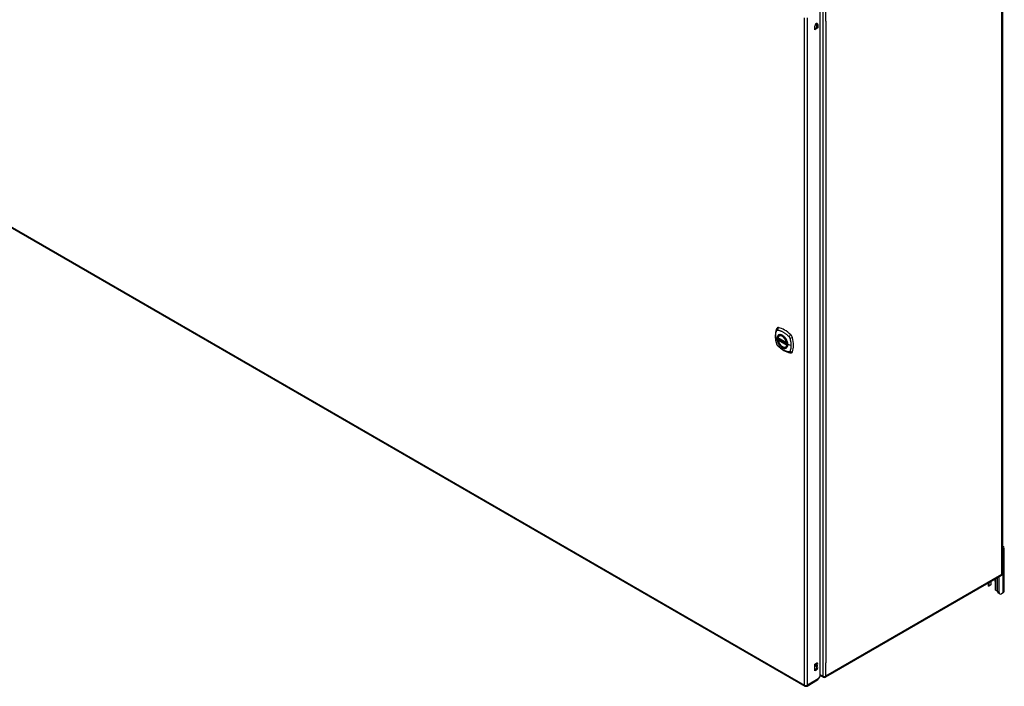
# Model space of a CAD drawing. Header units: inches. Extents: x 584 to 686, y 228 to 319.
# Tile 9 of 11: x 640 to 686, y 228 to 259. Entities that reach past the tile are written whole.
import ezdxf

# ---------------------------------------------------------------- set-up
doc = ezdxf.new("R2010")
doc.units = ezdxf.units.IN
doc.header["$MEASUREMENT"] = 0
doc.layers.add('Visible Edges(ANSI)', color=7, linetype='Continuous', lineweight=25)
doc.layers.add('Visible Tangent Edges(ANSI)', color=7, linetype='Continuous', lineweight=25)

msp = doc.modelspace()

# ---------------------------------------------------------------- linework, layer by layer
at = {"layer": 'Visible Edges(ANSI)'}
for p, q in [((686.345, 264.541), (686.345, 232.859)), ((677.7, 228.021), (677.7, 259.54)), ((677.451, 258.639), (677.451, 258.805)), ((677.451, 258.694), (677.547, 258.749)), ((677.595, 258.722), (677.451, 258.639)), ((677.547, 258.749), (677.547, 258.916)), ((677.595, 258.722), (677.547, 258.749)), ((677.595, 258.888), (677.595, 258.722)), ((630.6, 254.323), (676.99, 227.539)), ((675.767, 244.141), (675.778, 244.147)), ((675.711, 244.037), (676.125, 243.799)), ((675.711, 243.942), (675.725, 243.95)), ((675.73, 243.962), (675.73, 243.964)), ((675.736, 243.976), (675.777, 244)), ((676.08, 243.599), (676.091, 243.605)), ((686.372, 233.995), (686.345, 233.979)), ((686.427, 232.03), (686.427, 234.071)), ((686.295, 232.773), (677.95, 227.955)), ((685.659, 232.406), (685.659, 232.311)), ((685.712, 232.299), (685.712, 232.436)), ((685.786, 232.479), (685.786, 232.342)), ((685.808, 232.387), (685.808, 232.492)), ((685.999, 232.491), (685.999, 232.133)), ((686.112, 232.016), (686.112, 232.667)), ((686.186, 231.974), (686.186, 232.71)), ((685.773, 232.314), (685.699, 232.271)), ((686.218, 231.902), (686.144, 231.945)), ((686.372, 231.953), (686.296, 231.91)), ((677.456, 228.582), (677.523, 228.621)), ((677.456, 228.255), (677.456, 228.582)), ((677.456, 228.311), (677.475, 228.322)), ((677.523, 228.294), (677.456, 228.255)), ((677.475, 228.477), (677.475, 228.493)), ((677.523, 228.465), (677.475, 228.493)), ((677.523, 228.449), (677.475, 228.477)), ((677.523, 228.465), (677.523, 228.449)), ((677.089, 227.539), (677.585, 227.826)), ((677.7, 228.021), (677.617, 227.878)), ((677.851, 227.955), (677.7, 228.042))]:
    msp.add_line(p, q, dxfattribs=at)
at = {"layer": 'Visible Edges(ANSI)', "flags": 128}
for points in [[(675.634, 244.451), (675.626, 244.43), (675.619, 244.41), (675.614, 244.391), (675.609, 244.373), (675.605, 244.354), (675.601, 244.335), (675.594, 244.295), (675.588, 244.254), (675.584, 244.212), (675.581, 244.17), (675.581, 244.127), (675.581, 244.084), (675.584, 244.04), (675.588, 243.995), (675.593, 243.95), (675.6, 243.905), (675.608, 243.859), (675.618, 243.814), (675.624, 243.791), (675.627, 243.779), (675.63, 243.765)], [(675.672, 244.507), (675.659, 244.493), (675.648, 244.479), (675.64, 244.465), (675.634, 244.451)], [(675.705, 244.05), (675.709, 244.065), (675.715, 244.079), (675.721, 244.092), (675.728, 244.104), (675.737, 244.116), (675.746, 244.125), (675.756, 244.134), (675.767, 244.141)], [(676.02, 244.061), (676.039, 244.039), (676.056, 244.016), (676.073, 243.991), (676.089, 243.966), (676.103, 243.939), (676.116, 243.913), (676.127, 243.885), (676.137, 243.858)], [(675.63, 243.765), (675.635, 243.752), (675.64, 243.738), (675.646, 243.726), (675.652, 243.714), (675.66, 243.702), (675.668, 243.69), (675.676, 243.679), (675.686, 243.669)], [(675.686, 243.669), (675.696, 243.659), (675.705, 243.65), (675.723, 243.633), (675.757, 243.603), (675.792, 243.573), (675.828, 243.544), (675.864, 243.517), (675.9, 243.491), (675.937, 243.467), (675.975, 243.445), (676.012, 243.424), (676.05, 243.405), (676.088, 243.388), (676.126, 243.372), (676.164, 243.359), (676.203, 243.347), (676.241, 243.337), (676.26, 243.333), (676.27, 243.331), (676.281, 243.329)], [(676.08, 243.599), (676.069, 243.593), (676.057, 243.589), (676.044, 243.586), (676.031, 243.584), (676.017, 243.584), (676.003, 243.584), (675.989, 243.586), (675.974, 243.59), (675.96, 243.594), (675.945, 243.6), (675.93, 243.607), (675.916, 243.615), (675.901, 243.624), (675.887, 243.635), (675.872, 243.646), (675.858, 243.658), (675.844, 243.671), (675.831, 243.685), (675.818, 243.7), (675.805, 243.715), (675.793, 243.731), (675.781, 243.748), (675.77, 243.765), (675.76, 243.782), (675.75, 243.8), (675.742, 243.818), (675.733, 243.837), (675.726, 243.855), (675.719, 243.874), (675.714, 243.893), (675.709, 243.911), (675.705, 243.93)], [(675.725, 243.95), (675.727, 243.952), (675.729, 243.955), (675.73, 243.959), (675.73, 243.962)], [(676.281, 243.329), (676.297, 243.327), (676.313, 243.327), (676.331, 243.329), (676.349, 243.334)], [(685.699, 232.271), (685.698, 232.27), (685.697, 232.27), (685.696, 232.269), (685.695, 232.269), (685.694, 232.269), (685.693, 232.268), (685.692, 232.268), (685.69, 232.268), (685.689, 232.268), (685.688, 232.268), (685.687, 232.268), (685.686, 232.269), (685.685, 232.269), (685.684, 232.269), (685.682, 232.27), (685.681, 232.27), (685.68, 232.271), (685.679, 232.272), (685.678, 232.272), (685.677, 232.273), (685.676, 232.274), (685.675, 232.275), (685.674, 232.276), (685.673, 232.277)], [(685.794, 232.347), (685.794, 232.346), (685.794, 232.346), (685.793, 232.345), (685.793, 232.345), (685.793, 232.344), (685.792, 232.344), (685.792, 232.344), (685.792, 232.343), (685.791, 232.343), (685.791, 232.342), (685.791, 232.342), (685.79, 232.341), (685.79, 232.341), (685.79, 232.341), (685.789, 232.34), (685.789, 232.34), (685.789, 232.339), (685.788, 232.339), (685.788, 232.339), (685.788, 232.338), (685.787, 232.338), (685.787, 232.337), (685.786, 232.337), (685.786, 232.337)], [(686.048, 232.06), (686.046, 232.061), (686.045, 232.062), (686.043, 232.062), (686.041, 232.063), (686.039, 232.064), (686.037, 232.065), (686.036, 232.066), (686.034, 232.067), (686.032, 232.068), (686.031, 232.069), (686.029, 232.07), (686.028, 232.071), (686.026, 232.073), (686.024, 232.074), (686.023, 232.076), (686.022, 232.077), (686.02, 232.079), (686.019, 232.08), (686.018, 232.082), (686.016, 232.083), (686.015, 232.085), (686.014, 232.087), (686.013, 232.088), (686.012, 232.09)]]:
    msp.add_lwpolyline(points, dxfattribs=at)
at = {"layer": 'Visible Edges(ANSI)'}
for centre, radius, start, end in [((675.717, 244.048), 0.0118, 166.5554, 240), ((675.717, 243.932), 0.0118, 120, 190.611), ((675.742, 243.966), 0.0118, 120, 187.8283), ((676.131, 243.809), 0.0118, 240, 282.6344), ((686.246, 232.859), 0.099, 300, 0), ((677.901, 228.041), 0.099, 240, 300), ((677.039, 227.625), 0.099, 240, 300)]:
    msp.add_arc(centre, radius, start, end, dxfattribs=at)
for centre, major_axis, start_param, end_param in [((677.523, 258.846), (0.0508, 0.0879), 5.497787, 8.63938), ((677.475, 258.874), (0.0507, 0.0879), 5.497787, 5.789668), ((675.77, 244.361), (-0.089, 0.153), 5.825423, 6.408181), ((675.917, 243.866), (0.157, -0.273), 2.363977, 7.060801), ((676.021, 243.364), (-0.64, 1.108), 5.170151, 5.825423), ((676.272, 244.071), (0.089, -0.153), 1.113034, 2.028558), ((675.534, 244.208), (-0.64, 1.108), 3.599355, 4.254627), ((676.272, 243.492), (0.089, -0.153), 6.158189, 6.740947), ((686.239, 234.071), (0.188, 0), 5.497787, 7.25497), ((685.856, 232.574), (0.101, -0.176), 0.785398, 1.335218), ((685.795, 232.311), (-0.136, 0), 0, 0.457575), ((685.668, 232.324), (0.031, -0.0537), 6.282025, 7.068583), ((685.742, 232.367), (0.031, -0.0537), 0, 0.785398), ((685.62, 232.387), (0.188, 0), 5.900503, 6.283185), ((686.043, 232.108), (-0.031, 0.0537), 0.785398, 1.571956), ((686.108, 232.131), (0.136, 0), 4.254814, 4.739895), ((686.222, 232.08), (-0.078, -0.135), 5.497787, 6.283185), ((686.296, 232.037), (-0.078, -0.135), 5.497787, 7.068583), ((686.239, 232.03), (0.188, 0), 5.497787, 6.283185), ((677.475, 228.571), (0.0475, 0.0823), 3.926991, 5.752483), ((677.475, 228.399), (0.0475, 0.0823), 3.926991, 5.752483), ((677.523, 228.543), (0.0475, 0.0823), 3.926991, 7.068583), ((677.523, 228.371), (0.0475, 0.0823), 3.926991, 7.068583), ((677.535, 227.911), (0.0495, -0.0857), 0, 0.612826), ((677.547, 227.918), (-0.07, -0.121), 1.398224, 1.570796)]:
    msp.add_ellipse(centre, major_axis=major_axis, ratio=0.57735, start_param=start_param, end_param=end_param, dxfattribs=at)
msp.add_ellipse((675.913, 243.864), major_axis=(-0.16, 0.277), ratio=0.57735, dxfattribs=at)
at = {"layer": 'Visible Tangent Edges(ANSI)'}
for p, q in [((686.316, 232.818), (686.316, 264.5)), ((677.831, 259.682), (677.831, 228)), ((677.971, 259.049), (677.971, 259.682)), ((676.969, 227.585), (676.969, 259.2)), ((677.109, 227.585), (677.109, 259.2)), ((677.971, 259.049), (677.971, 228.633)), ((677.595, 258.888), (677.547, 258.916)), ((630.58, 254.368), (676.969, 227.585)), ((676.122, 243.804), (675.708, 244.043)), ((675.708, 243.927), (676.122, 243.688)), ((675.717, 243.941), (675.728, 243.948)), ((676.131, 243.702), (675.717, 243.941)), ((675.728, 243.948), (676.138, 243.711)), ((676.139, 243.728), (675.736, 243.961)), ((675.742, 243.975), (675.78, 243.998)), ((676.139, 243.746), (675.742, 243.975)), ((676.138, 243.706), (676.131, 243.702)), ((676.321, 243.678), (676.164, 243.718)), ((686.372, 231.953), (686.372, 233.995)), ((686.316, 232.818), (677.971, 228)), ((685.699, 232.271), (685.699, 232.429)), ((686.012, 232.609), (686.012, 232.09)), ((685.786, 232.342), (685.712, 232.299)), ((686.186, 231.974), (686.112, 232.016)), ((677.523, 228.294), (677.475, 228.322)), ((677.971, 228), (677.971, 228.633)), ((677.617, 227.878), (677.109, 227.585)), ((677.831, 228), (677.7, 228.076))]:
    msp.add_line(p, q, dxfattribs=at)
at = {"layer": 'Visible Tangent Edges(ANSI)', "flags": 128}
for points in [[(675.644, 243.751), (675.634, 243.784), (675.627, 243.813), (675.62, 243.843), (675.614, 243.872), (675.609, 243.902), (675.604, 243.931), (675.6, 243.96), (675.597, 243.988), (675.594, 244.017), (675.592, 244.045), (675.591, 244.072), (675.591, 244.1), (675.591, 244.126), (675.592, 244.153), (675.594, 244.178), (675.597, 244.204), (675.6, 244.228), (675.604, 244.252), (675.609, 244.276), (675.614, 244.299), (675.62, 244.321), (675.627, 244.342), (675.634, 244.363), (675.644, 244.385)], [(675.644, 244.385), (675.645, 244.387), (675.646, 244.389), (675.647, 244.39), (675.648, 244.392), (675.649, 244.393), (675.65, 244.395), (675.652, 244.396), (675.653, 244.397), (675.654, 244.398), (675.656, 244.399), (675.657, 244.4), (675.659, 244.401), (675.66, 244.402), (675.662, 244.403), (675.664, 244.404), (675.665, 244.404), (675.667, 244.405), (675.669, 244.405), (675.671, 244.406), (675.673, 244.406), (675.674, 244.406), (675.676, 244.406), (675.678, 244.406), (675.68, 244.406)], [(675.718, 244.161), (675.709, 244.153), (675.7, 244.144), (675.693, 244.134), (675.686, 244.124), (675.68, 244.112), (675.675, 244.099), (675.67, 244.086), (675.666, 244.072), (675.663, 244.057), (675.661, 244.042), (675.66, 244.026), (675.66, 244.009), (675.66, 243.992), (675.661, 243.975), (675.663, 243.957), (675.666, 243.939), (675.67, 243.92), (675.675, 243.902), (675.68, 243.883), (675.686, 243.864), (675.693, 243.845), (675.7, 243.827), (675.709, 243.808), (675.718, 243.79)], [(676.162, 243.72), (676.156, 243.662), (676.139, 243.613), (676.111, 243.576), (676.075, 243.552), (676.031, 243.542), (675.982, 243.548), (675.929, 243.567), (675.875, 243.601), (675.824, 243.646), (675.776, 243.702), (675.735, 243.765), (675.702, 243.832), (675.678, 243.901), (675.666, 243.968), (675.664, 244.031), (675.674, 244.085), (675.695, 244.13), (675.726, 244.162), (675.766, 244.181), (675.812, 244.185), (675.863, 244.174), (675.916, 244.149), (675.969, 244.111), (676.02, 244.061)], [(675.68, 244.406), (675.704, 244.404), (675.726, 244.4), (675.748, 244.395), (675.771, 244.389), (675.793, 244.382), (675.816, 244.375), (675.839, 244.367), (675.863, 244.357), (675.886, 244.347), (675.909, 244.336), (675.932, 244.324), (675.956, 244.311), (675.979, 244.297), (676.002, 244.282), (676.026, 244.266), (676.049, 244.25), (676.072, 244.233), (676.095, 244.214), (676.117, 244.196), (676.14, 244.176), (676.162, 244.156), (676.184, 244.135), (676.206, 244.114), (676.23, 244.089)], [(675.751, 244.181), (675.749, 244.18), (675.748, 244.179), (675.746, 244.179), (675.745, 244.178), (675.743, 244.177), (675.742, 244.177), (675.741, 244.176), (675.739, 244.175), (675.738, 244.175), (675.736, 244.174), (675.735, 244.173), (675.733, 244.172), (675.732, 244.171), (675.731, 244.171), (675.729, 244.17), (675.728, 244.169), (675.727, 244.168), (675.725, 244.167), (675.724, 244.166), (675.723, 244.165), (675.721, 244.164), (675.72, 244.163), (675.719, 244.162), (675.718, 244.161)], [(676.073, 243.995), (676.061, 244.012), (676.049, 244.028), (676.037, 244.044), (676.024, 244.059), (676.011, 244.074), (675.997, 244.088), (675.984, 244.101), (675.97, 244.114), (675.956, 244.125), (675.941, 244.136), (675.927, 244.146), (675.912, 244.155), (675.897, 244.163), (675.883, 244.17), (675.868, 244.176), (675.854, 244.181), (675.84, 244.184), (675.826, 244.187), (675.813, 244.189), (675.799, 244.189), (675.787, 244.189), (675.774, 244.187), (675.762, 244.184), (675.751, 244.181)], [(676.23, 244.089), (676.231, 244.088), (676.232, 244.087), (676.233, 244.085), (676.234, 244.084), (676.235, 244.083), (676.235, 244.082), (676.236, 244.081), (676.237, 244.08), (676.238, 244.078), (676.239, 244.077), (676.24, 244.076), (676.241, 244.075), (676.242, 244.074), (676.243, 244.072), (676.244, 244.071), (676.245, 244.07), (676.245, 244.068), (676.246, 244.067), (676.247, 244.066), (676.248, 244.065), (676.249, 244.063), (676.25, 244.062), (676.25, 244.061), (676.251, 244.059)], [(676.251, 244.059), (676.252, 244.058), (676.253, 244.057), (676.253, 244.055), (676.254, 244.054), (676.255, 244.053), (676.256, 244.051), (676.256, 244.05), (676.257, 244.048), (676.258, 244.047), (676.258, 244.046), (676.259, 244.044), (676.259, 244.043), (676.26, 244.042), (676.261, 244.04), (676.261, 244.039), (676.262, 244.037), (676.262, 244.036), (676.263, 244.034), (676.263, 244.033), (676.264, 244.032), (676.265, 244.03), (676.265, 244.029), (676.265, 244.027), (676.266, 244.026)], [(675.68, 243.688), (675.678, 243.69), (675.676, 243.692), (675.674, 243.695), (675.673, 243.697), (675.671, 243.699), (675.669, 243.702), (675.667, 243.704), (675.665, 243.707), (675.664, 243.709), (675.662, 243.712), (675.661, 243.715), (675.659, 243.717), (675.657, 243.72), (675.656, 243.723), (675.655, 243.725), (675.653, 243.728), (675.652, 243.731), (675.65, 243.734), (675.649, 243.737), (675.648, 243.739), (675.647, 243.742), (675.646, 243.745), (675.645, 243.748), (675.644, 243.751)], [(676.23, 243.37), (676.206, 243.373), (676.184, 243.377), (676.162, 243.382), (676.14, 243.388), (676.117, 243.395), (676.095, 243.402), (676.072, 243.411), (676.049, 243.42), (676.026, 243.431), (676.002, 243.442), (675.979, 243.454), (675.956, 243.467), (675.932, 243.481), (675.909, 243.496), (675.886, 243.512), (675.863, 243.528), (675.839, 243.545), (675.816, 243.563), (675.793, 243.582), (675.771, 243.601), (675.748, 243.621), (675.726, 243.642), (675.704, 243.663), (675.68, 243.688)], [(675.718, 243.79), (675.719, 243.787), (675.72, 243.785), (675.721, 243.782), (675.723, 243.78), (675.724, 243.777), (675.725, 243.775), (675.727, 243.773), (675.728, 243.77), (675.729, 243.768), (675.731, 243.765), (675.732, 243.763), (675.733, 243.76), (675.735, 243.758), (675.736, 243.756), (675.738, 243.753), (675.739, 243.751), (675.741, 243.749), (675.742, 243.746), (675.743, 243.744), (675.745, 243.741), (675.746, 243.739), (675.748, 243.737), (675.749, 243.734), (675.751, 243.732)], [(675.725, 243.95), (675.725, 243.95), (675.725, 243.95), (675.725, 243.95), (675.725, 243.95), (675.725, 243.95), (675.725, 243.95), (675.725, 243.95), (675.725, 243.95), (675.725, 243.95), (675.725, 243.95), (675.725, 243.95), (675.725, 243.95), (675.725, 243.95), (675.725, 243.95), (675.725, 243.95), (675.724, 243.95), (675.724, 243.95), (675.724, 243.95), (675.724, 243.95), (675.724, 243.95), (675.724, 243.95), (675.724, 243.95), (675.724, 243.95), (675.724, 243.95)], [(675.724, 243.95), (675.724, 243.95), (675.724, 243.95), (675.724, 243.95), (675.724, 243.95), (675.724, 243.95), (675.724, 243.95), (675.724, 243.95), (675.724, 243.95), (675.725, 243.95), (675.725, 243.949), (675.725, 243.949), (675.725, 243.949), (675.725, 243.949), (675.725, 243.949), (675.725, 243.949), (675.725, 243.949), (675.725, 243.949), (675.726, 243.949), (675.726, 243.949), (675.726, 243.949), (675.726, 243.949), (675.726, 243.949), (675.726, 243.949), (675.727, 243.949)], [(675.727, 243.949), (675.727, 243.949), (675.727, 243.949), (675.727, 243.949), (675.727, 243.949), (675.727, 243.949), (675.727, 243.949), (675.727, 243.948), (675.727, 243.948), (675.727, 243.948), (675.727, 243.948), (675.727, 243.948), (675.727, 243.948), (675.727, 243.948), (675.727, 243.948), (675.727, 243.948), (675.728, 243.948), (675.728, 243.948), (675.728, 243.948), (675.728, 243.948), (675.728, 243.948), (675.728, 243.948), (675.728, 243.948), (675.728, 243.948), (675.728, 243.948)], [(675.73, 243.963), (675.73, 243.963), (675.73, 243.963), (675.73, 243.963), (675.73, 243.963), (675.73, 243.963), (675.73, 243.963), (675.73, 243.963), (675.73, 243.963), (675.73, 243.963), (675.73, 243.962), (675.73, 243.962), (675.73, 243.962), (675.73, 243.962), (675.73, 243.962), (675.73, 243.962), (675.73, 243.962), (675.73, 243.962), (675.73, 243.962), (675.73, 243.962), (675.73, 243.962), (675.73, 243.962), (675.73, 243.962), (675.73, 243.962), (675.73, 243.962)], [(675.733, 243.962), (675.733, 243.962), (675.733, 243.962), (675.733, 243.963), (675.733, 243.963), (675.732, 243.963), (675.732, 243.963), (675.732, 243.963), (675.732, 243.963), (675.732, 243.963), (675.732, 243.963), (675.732, 243.963), (675.731, 243.963), (675.731, 243.963), (675.731, 243.963), (675.731, 243.963), (675.731, 243.963), (675.731, 243.963), (675.731, 243.963), (675.731, 243.963), (675.731, 243.963), (675.731, 243.963), (675.73, 243.963), (675.73, 243.963), (675.73, 243.963)], [(675.736, 243.961), (675.736, 243.961), (675.736, 243.961), (675.736, 243.961), (675.736, 243.961), (675.736, 243.961), (675.736, 243.961), (675.735, 243.961), (675.735, 243.961), (675.735, 243.961), (675.735, 243.962), (675.735, 243.962), (675.735, 243.962), (675.735, 243.962), (675.735, 243.962), (675.734, 243.962), (675.734, 243.962), (675.734, 243.962), (675.734, 243.962), (675.734, 243.962), (675.734, 243.962), (675.734, 243.962), (675.734, 243.962), (675.733, 243.962), (675.733, 243.962)], [(675.751, 243.732), (675.762, 243.715), (675.774, 243.699), (675.787, 243.683), (675.8, 243.668), (675.813, 243.653), (675.826, 243.639), (675.84, 243.626), (675.854, 243.613), (675.869, 243.602), (675.883, 243.591), (675.897, 243.581), (675.912, 243.572), (675.927, 243.564), (675.941, 243.557), (675.956, 243.551), (675.97, 243.547), (675.984, 243.543), (675.998, 243.54), (676.011, 243.538), (676.024, 243.538), (676.037, 243.538), (676.049, 243.54), (676.061, 243.543), (676.073, 243.546)], [(676.106, 243.937), (676.105, 243.94), (676.103, 243.942), (676.102, 243.944), (676.101, 243.947), (676.1, 243.949), (676.098, 243.952), (676.097, 243.954), (676.096, 243.957), (676.094, 243.959), (676.093, 243.962), (676.091, 243.964), (676.09, 243.966), (676.089, 243.969), (676.087, 243.971), (676.086, 243.974), (676.084, 243.976), (676.083, 243.978), (676.082, 243.981), (676.08, 243.983), (676.079, 243.985), (676.077, 243.988), (676.076, 243.99), (676.074, 243.992), (676.073, 243.995)], [(676.164, 243.718), (676.164, 243.726), (676.164, 243.735), (676.163, 243.744), (676.163, 243.752), (676.162, 243.761), (676.161, 243.77), (676.159, 243.779), (676.158, 243.788), (676.156, 243.798), (676.154, 243.807), (676.152, 243.816), (676.149, 243.825), (676.147, 243.835), (676.144, 243.844), (676.141, 243.853), (676.138, 243.863), (676.134, 243.872), (676.131, 243.882), (676.127, 243.891), (676.123, 243.9), (676.119, 243.91), (676.115, 243.919), (676.111, 243.928), (676.106, 243.937)], [(676.106, 243.566), (676.111, 243.569), (676.115, 243.574), (676.119, 243.578), (676.123, 243.583), (676.127, 243.587), (676.131, 243.593), (676.134, 243.598), (676.138, 243.603), (676.141, 243.609), (676.144, 243.615), (676.147, 243.621), (676.149, 243.628), (676.152, 243.634), (676.154, 243.641), (676.156, 243.648), (676.158, 243.655), (676.159, 243.662), (676.161, 243.67), (676.162, 243.678), (676.163, 243.685), (676.163, 243.693), (676.164, 243.701), (676.164, 243.71), (676.164, 243.718)], [(676.137, 243.858), (676.139, 243.852), (676.141, 243.846), (676.143, 243.84), (676.145, 243.834), (676.146, 243.828), (676.148, 243.822), (676.149, 243.816), (676.151, 243.811), (676.152, 243.805), (676.153, 243.799), (676.154, 243.793), (676.155, 243.787), (676.156, 243.781), (676.157, 243.776), (676.158, 243.77), (676.159, 243.764), (676.159, 243.759), (676.16, 243.753), (676.16, 243.747), (676.161, 243.742), (676.161, 243.736), (676.161, 243.731), (676.161, 243.725), (676.162, 243.72)], [(676.266, 244.026), (676.272, 244.008), (676.276, 243.993), (676.28, 243.978), (676.283, 243.963), (676.287, 243.949), (676.29, 243.934), (676.293, 243.919), (676.297, 243.905), (676.299, 243.89), (676.302, 243.875), (676.305, 243.861), (676.307, 243.846), (676.309, 243.832), (676.311, 243.817), (676.313, 243.803), (676.315, 243.789), (676.316, 243.775), (676.318, 243.761), (676.319, 243.747), (676.32, 243.733), (676.32, 243.719), (676.321, 243.705), (676.321, 243.692), (676.321, 243.678)], [(676.321, 243.678), (676.321, 243.665), (676.321, 243.651), (676.32, 243.638), (676.32, 243.625), (676.319, 243.612), (676.318, 243.599), (676.316, 243.586), (676.315, 243.574), (676.313, 243.561), (676.311, 243.549), (676.309, 243.537), (676.307, 243.525), (676.305, 243.513), (676.302, 243.501), (676.299, 243.49), (676.297, 243.478), (676.293, 243.467), (676.29, 243.456), (676.287, 243.445), (676.283, 243.434), (676.28, 243.424), (676.276, 243.413), (676.272, 243.403), (676.266, 243.391)], [(676.073, 243.546), (676.074, 243.547), (676.076, 243.547), (676.077, 243.548), (676.079, 243.549), (676.08, 243.549), (676.082, 243.55), (676.083, 243.551), (676.084, 243.551), (676.086, 243.552), (676.087, 243.553), (676.089, 243.554), (676.09, 243.555), (676.091, 243.555), (676.093, 243.556), (676.094, 243.557), (676.096, 243.558), (676.097, 243.559), (676.098, 243.56), (676.1, 243.561), (676.101, 243.562), (676.102, 243.563), (676.103, 243.563), (676.105, 243.564), (676.106, 243.566)], [(676.266, 243.391), (676.265, 243.39), (676.264, 243.388), (676.263, 243.387), (676.262, 243.385), (676.261, 243.384), (676.259, 243.382), (676.258, 243.381), (676.257, 243.38), (676.256, 243.379), (676.254, 243.377), (676.253, 243.376), (676.251, 243.376), (676.25, 243.375), (676.248, 243.374), (676.246, 243.373), (676.245, 243.373), (676.243, 243.372), (676.241, 243.372), (676.239, 243.371), (676.237, 243.371), (676.236, 243.371), (676.234, 243.37), (676.232, 243.37), (676.23, 243.37)]]:
    msp.add_lwpolyline(points, dxfattribs=at)
at = {"layer": 'Visible Tangent Edges(ANSI)'}
for centre, major_axis, ratio, start_param, end_param in [((675.744, 244.409), (-0.11, 0.042), 0.704518, 0, 0.765179), ((675.916, 243.866), (-0.173, 0.3), 0.57735, 5.055237, 10.652726), ((675.771, 244.424), (-0.027, -0.115), 0.753705, 3.902663, 5.039934), ((675.915, 243.865), (-0.151, 0.261), 0.57735, 4.164956, 6.830618), ((675.924, 243.87), (-0.156, 0.271), 0.57735, 6.166197, 6.283185), ((676.3, 244.119), (-0.0787, -0.088), 0.341266, 4.200572, 5.337843), ((675.744, 243.797), (-0.114, -0.032), 0.390453, 0, 0.392125), ((675.771, 243.751), (-0.0849, -0.0822), 0.390453, 5.89106, 6.283185), ((675.717, 244.048), (-0.0115, 0.0027), 0.697177, 0, 0.936254), ((675.717, 243.932), (-0.0116, -0.0022), 0.424984, 0, 0.691657), ((675.717, 244.048), (-0.0059, -0.0102), 0.57735, 5.497787, 6.283185), ((675.717, 243.932), (-0.0059, -0.0102), 0.57735, 3.926991, 5.497787), ((675.915, 243.865), (0.151, -0.261), 0.57735, 4.164956, 6.830618), ((675.717, 243.932), (-0.0059, 0.0102), 0.57735, 5.497787, 6.283185), ((675.719, 243.96), (0.0018, -0.0117), 0.983841, 0.332621, 1.648576), ((675.725, 243.959), (0.0039, 0.0112), 0.653911, 3.808835, 5.235416), ((675.728, 243.958), (0.0059, 0.0102), 0.57735, 3.926991, 5.335914), ((675.742, 243.966), (-0.0117, -0.0016), 0.470841, 0, 0.203742), ((675.742, 243.966), (-0.0059, -0.0102), 0.57735, 3.926991, 5.351326), ((675.742, 243.966), (-0.0059, 0.0102), 0.57735, 5.497787, 6.283185), ((675.924, 243.87), (0.156, -0.271), 0.57735, 0, 0.116988), ((676.131, 243.809), (-0.0059, -0.0102), 0.57735, 5.497787, 6.283185), ((676.131, 243.809), (-0.0116, -0.0022), 0.424984, 0.691657, 1.603666), ((676.131, 243.693), (0.0059, 0.0102), 0.57735, 0.785398, 2.356194), ((676.131, 243.693), (0.0115, -0.0027), 0.697177, 4.077847, 5.160757), ((676.131, 243.693), (0.0059, -0.0102), 0.57735, 1.624298, 2.356194), ((676.166, 243.72), (-0.00492, 0), 0.57735, 0.141897, 1.156289), ((676.327, 244.072), (0.116, 0.024), 0.341266, 4.086935, 5.224206), ((676.3, 243.445), (-0.019, -0.117), 0.704518, 5.518007, 6.283185), ((676.327, 243.461), (0.113, -0.035), 0.753705, 4.384844, 5.522115), ((686.246, 232.859), (0.099, 0), 0.57735, 5.497787, 6.283185), ((686.246, 232.859), (0.0495, -0.0857), 0.57735, 0, 0.785398), ((677.901, 228.041), (-0.0495, -0.0857), 0.57735, 5.497787, 6.283185), ((677.901, 228.041), (0.099, 0), 0.57735, 3.926991, 5.497787), ((677.901, 228.041), (0.0495, -0.0857), 0.57735, 0, 0.785398), ((677.039, 227.625), (-0.0495, -0.0857), 0.57735, 5.497787, 6.283185), ((677.039, 227.625), (0.099, 0), 0.57735, 3.926991, 5.497787), ((677.039, 227.625), (0.0495, -0.0857), 0.57735, 0, 0.785398)]:
    msp.add_ellipse(centre, major_axis=major_axis, ratio=ratio, start_param=start_param, end_param=end_param, dxfattribs=at)
for centre, major_axis in [((675.916, 243.866), (0.171, -0.296)), ((675.913, 243.864), (-0.163, 0.282)), ((675.913, 243.864), (0.162, -0.281))]:
    msp.add_ellipse(centre, major_axis=major_axis, ratio=0.57735, dxfattribs=at)

doc.saveas('drawing.dxf')
